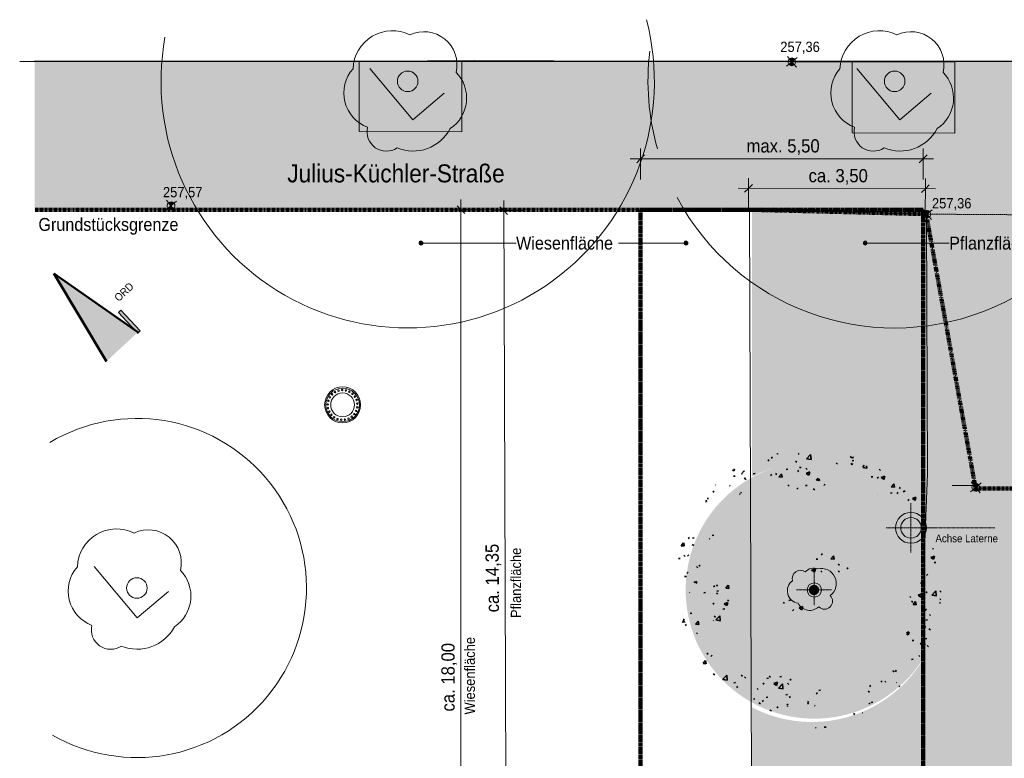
# Model space of a CAD drawing. Header units: millimetres. Extents: x 120877 to 193722, y 100126 to 128613.
# Tile 2 of 4: x 120877 to 140038, y 114239 to 128613. Entities that reach past the tile are written whole.
import ezdxf

# ---------------------------------------------------------------- set-up
doc = ezdxf.new("R2010")
doc.units = ezdxf.units.MM
for name, pattern in [('_Referenzlinien_', [12, 6, -6]), ('Achse', [10, 5, -2.5, 0, -2.5]), ('Achse eng', [4, 2, -1, 0, -1]), ('Achse fein', [4, 2, -1, 0, -1]), ('Strich_2_', [20.833333, 10.416667, -10.416667]), ('Verdeckt', [3, 2, -1])]:
    doc.linetypes.add(name, pattern=pattern)
for name, color, linetype, lineweight in [('2026-05-12_Ausfuehrung_Schillerschule2_dwg', 8, 'Continuous', 9), ('A-ANNO-DIMS', 211, 'Continuous', 9), ('A-ANNO-DIMS-100', 211, 'Continuous', 9), ('A-DETL', 90, 'Strich_2_', 9), ('A-DETL-CNTR', 5, 'Achse', 9), ('A-DETL-GENF', 92, 'Continuous', 9), ('A-DETL-HDLN', 90, 'Verdeckt', 9), ('A-DETL-THIN', 151, 'Continuous', 9), ('G-ANNO-TEXT', 231, 'Continuous', 9), ('L-Txt-HöhenBestand-Kreuz', 7, 'Continuous', 9)]:
    doc.layers.add(name, color=color, linetype=linetype, lineweight=lineweight)
doc.styles.add('Arial_1', font='arial.ttf', dxfattribs={"width": 0.9, "height": 200})
doc.styles.add('Arial_B', font='arial.ttf', dxfattribs={"width": 0.9, "height": 200})
doc.styles.add('Arial_B_1', font='arial.ttf', dxfattribs={"width": 0.9, "height": 150})
doc.styles.add('Arial_B_2', font='arial.ttf', dxfattribs={"width": 0.9, "height": 257.936508})
doc.styles.add('Arial_B_5', font='arial.ttf', dxfattribs={"width": 0.9, "height": 250})
doc.styles.add('Arial_B_6', font='arial.ttf', dxfattribs={"width": 0.9, "height": 350})
doc.dimstyles.new('2_5_-_schwarz__-_3_Stellen_5mm', dxfattribs={"dimscale": 304.8, "dimtxt": 255.06485, "dimasz": 0.492126, "dimexe": 0.656168, "dimexo": 0.0625, "dimgap": 0.164042, "dimtad": 1, "dimlfac": 0.001, "dimrnd": 0.005, "dimzin": 0, "dimdsep": 46, "dimtxsty": 'Arial_B_2', "dimblk1": 'OBLIQUE', "dimblk2": 'OBLIQUE', "dimsah": 1, "dimcen": 0.09, "dimdle": 0.656168, "dimazin": 0, "dimtfac": 1, "dimtdec": 4, "dimtix": 1, "dimtmove": 0, "dimatfit": 3, "dimfxl": 1.312336, "dimfxlon": 1, "dimtvp": 1, "dimtolj": 1, "dimtzin": 0, "dimarcsym": 2})
doc.dimstyles.new('2_5_-_schwarz__-_3_Stellen_5mm_2_1', dxfattribs={"dimscale": 304.8, "dimtxt": 255.06485, "dimasz": 0.492126, "dimexe": 0.656168, "dimexo": 0.0625, "dimgap": 0.164042, "dimtad": 1, "dimlfac": 0.001, "dimrnd": 0.005, "dimzin": 0, "dimdsep": 46, "dimtxsty": 'Arial_B_2', "dimblk1": 'OBLIQUE', "dimblk2": 'OBLIQUE', "dimsah": 1, "dimcen": 0.09, "dimdle": 0.656168, "dimazin": 0, "dimtfac": 1, "dimtdec": 4, "dimtix": 1, "dimtmove": 0, "dimatfit": 3, "dimfxl": 1.312336, "dimfxlon": 1, "dimtvp": 1, "dimtolj": 1, "dimtzin": 0, "dimarcsym": 2})
doc.dimstyles.new('2_5_-_schwarz__-_3_Stellen_5mm_2_2', dxfattribs={"dimscale": 304.8, "dimtxt": 255.06485, "dimasz": 0.492126, "dimexe": 0.656168, "dimexo": 0.0625, "dimgap": 0.164042, "dimtad": 1, "dimlfac": 0.001, "dimrnd": 0.005, "dimzin": 0, "dimdsep": 46, "dimtxsty": 'Arial_B_2', "dimblk1": 'OBLIQUE', "dimblk2": 'OBLIQUE', "dimsah": 1, "dimcen": 0.09, "dimdle": 0.656168, "dimazin": 0, "dimtfac": 1, "dimtdec": 4, "dimtix": 1, "dimtmove": 2, "dimatfit": 3, "dimfxl": 1.312336, "dimfxlon": 1, "dimtvp": 1, "dimtolj": 1, "dimtzin": 0, "dimarcsym": 2})

# ---------------------------------------------------------------- blocks, each defined once
blk = doc.blocks.new('2026-05-12_Ausfuehrung_Schillerschule2_dwg_L-Hoehenkreuz_BESTAND-17959221-Aussenanlage_DWG Kunst am Bau')
at = {"layer": 'L-Txt-HöhenBestand-Kreuz'}
for points in [[(135904, 127793), (135962, 127841), (135947, 127854), (135930, 127863), (135911, 127868), (135891, 127867), (135872, 127861), (135856, 127851)], [(135896, 127717), (135916, 127718), (135935, 127724), (135951, 127735), (135904, 127793), (135845, 127745), (135860, 127731), (135877, 127722)]]:
    blk.add_hatch(color=256, dxfattribs=at).paths.add_polyline_path(points)
at = {"layer": 'L-Txt-HöhenBestand-Kreuz', "flags": 128}
for points in [[(135798, 127705), (135904, 127793), (136009, 127880)], [(135991, 127687), (135904, 127793), (135816, 127899)]]:
    blk.add_lwpolyline(points, dxfattribs=at)
at = {"layer": 'L-Txt-HöhenBestand-Kreuz'}
for start, end in [(39.5146, 219.5146), (219.5146, 39.5146)]:
    blk.add_arc((135904, 127793), 75.5, start, end, dxfattribs=at)
blk = doc.blocks.new('2026-05-12_Ausfuehrung_Schillerschule2_dwg_L-Hoehenkreuz_BESTAND-V1-Aussenanlage_DWG Kunst am Bau')
at = {"layer": 'L-Txt-HöhenBestand-Kreuz'}
for points in [[(138460, 106898), (138518, 106946), (138504, 106960), (138486, 106969), (138467, 106974), (138447, 106973), (138428, 106967), (138412, 106957)], [(138453, 106823), (138472, 106824), (138491, 106830), (138508, 106840), (138460, 106898), (138402, 106850), (138416, 106837), (138433, 106828)]]:
    blk.add_hatch(color=256, dxfattribs=at).paths.add_polyline_path(points)
at = {"layer": 'L-Txt-HöhenBestand-Kreuz', "flags": 128}
for points in [[(138354, 106811), (138460, 106898), (138566, 106986)], [(138547, 106792), (138460, 106898), (138372, 107004)]]:
    blk.add_lwpolyline(points, dxfattribs=at)
at = {"layer": 'L-Txt-HöhenBestand-Kreuz'}
for start, end in [(39.5146, 219.5146), (219.5146, 39.5146)]:
    blk.add_arc((138460, 106898), 75.5, start, end, dxfattribs=at)
blk = doc.blocks.new('2026-05-12_Ausfuehrung_Schillerschule2_dwg_L-Hoehenkreuz_BESTAND-V2-Aussenanlage_DWG Kunst am Bau')
at = {"layer": 'L-Txt-HöhenBestand-Kreuz'}
for points in [[(139483, 119510), (139541, 119558), (139527, 119572), (139509, 119581), (139490, 119585), (139470, 119585), (139451, 119579), (139435, 119568), (139440, 119562)], [(139476, 119435), (139495, 119436), (139514, 119441), (139531, 119452), (139483, 119510), (139425, 119462), (139439, 119449), (139456, 119439)]]:
    blk.add_hatch(color=256, dxfattribs=at).paths.add_polyline_path(points)
at = {"layer": 'L-Txt-HöhenBestand-Kreuz', "flags": 128}
for points in [[(139377, 119423), (139483, 119510), (139589, 119598)], [(139570, 119404), (139483, 119510), (139395, 119616)]]:
    blk.add_lwpolyline(points, dxfattribs=at)
at = {"layer": 'L-Txt-HöhenBestand-Kreuz'}
for start, end in [(39.5146, 219.5146), (219.5146, 39.5146)]:
    blk.add_arc((139483, 119510), 75.5, start, end, dxfattribs=at)
blk = doc.blocks.new('DIMBLOCK8-Aussenanlage_DWG Kunst am Bau')
at = {"layer": 'A-ANNO-DIMS-100', "lineweight": 25}
for p, q in [((130298, 124897), (130222, 124972)), ((130298, 124897), (130373, 124822)), ((130352, 110539), (130276, 110613)), ((130352, 110539), (130427, 110464))]:
    blk.add_line(p, q, dxfattribs=at)
at = {"layer": 'A-ANNO-DIMS-100'}
for p, q in [((130353, 110339), (130297, 125097)), ((130298, 124897), (130098, 124896)), ((130298, 124897), (130698, 124899)), ((130352, 110539), (130152, 110538)), ((130352, 110539), (130752, 110540))]:
    blk.add_line(p, q, dxfattribs=at)
at = {"layer": 'A-ANNO-DIMS-100', "color": 0, "insert": (129946, 117079), "char_height": 257.9, "width": 1530.39, "attachment_point": 1, "rotation": 90.2157, "line_spacing_factor": 0.941778, "style": 'Arial_B_2'}
blk.add_mtext('ca. 14,35', dxfattribs=at)
blk = doc.blocks.new('_Oblique')
at = {"color": 0, "linetype": 'ByBlock', "lineweight": -2}
blk.add_line((-0.5, -0.5), (0.5, 0.5), dxfattribs=at)
blk = doc.blocks.new('DIMBLOCK9-Aussenanlage_DWG Kunst am Bau')
at = {"layer": 'A-ANNO-DIMS-100'}
for p, q in [((135059, 125330), (135060, 125530)), ((138501, 125322), (138502, 125522)), ((134859, 125331), (138701, 125322)), ((135059, 125330), (135058, 124930)), ((138501, 125322), (138500, 124922))]:
    blk.add_line(p, q, dxfattribs=at)
at = {"layer": 'A-ANNO-DIMS-100', "lineweight": 25}
for p, q in [((135059, 125330), (134984, 125255)), ((135059, 125330), (135135, 125405)), ((138501, 125322), (138426, 125247)), ((138501, 125322), (138577, 125397))]:
    blk.add_line(p, q, dxfattribs=at)
at = {"layer": 'A-ANNO-DIMS-100', "color": 0, "insert": (136229, 125708), "char_height": 257.9, "width": 1326.34, "attachment_point": 1, "rotation": 359.8683, "line_spacing_factor": 0.941778, "style": 'Arial_B_2'}
blk.add_mtext('ca. 3,50', dxfattribs=at)
blk = doc.blocks.new('DIMBLOCK10-Aussenanlage_DWG Kunst am Bau')
at = {"layer": 'A-ANNO-DIMS-100', "lineweight": 25}
for p, q in [((129464, 124915), (129389, 124990)), ((129464, 124915), (129539, 124840)), ((129464, 106923), (129389, 106998)), ((129464, 106923), (129539, 106848))]:
    blk.add_line(p, q, dxfattribs=at)
at = {"layer": 'A-ANNO-DIMS-100'}
for p, q in [((129464, 125115), (129464, 106723)), ((129464, 124915), (129264, 124915)), ((129464, 124915), (129864, 124915)), ((129464, 106923), (129264, 106923)), ((129464, 106923), (129864, 106923))]:
    blk.add_line(p, q, dxfattribs=at)
at = {"layer": 'A-ANNO-DIMS-100', "color": 0, "insert": (129083, 115149), "char_height": 257.9, "width": 1530.39, "attachment_point": 1, "rotation": 90, "line_spacing_factor": 0.941778, "style": 'Arial_B_2'}
blk.add_mtext('ca. 18,00', dxfattribs=at)
blk = doc.blocks.new('DIMBLOCK13-Aussenanlage_DWG Kunst am Bau')
at = {"layer": 'A-ANNO-DIMS-100'}
for p, q in [((132959, 125905), (132959, 126105)), ((138459, 125905), (138459, 126105)), ((132759, 125905), (138659, 125905)), ((132959, 125905), (132959, 125505)), ((138459, 125905), (138459, 125505))]:
    blk.add_line(p, q, dxfattribs=at)
at = {"layer": 'A-ANNO-DIMS-100', "lineweight": 25}
for p, q in [((132959, 125905), (132884, 125830)), ((132959, 125905), (133034, 125980)), ((138459, 125905), (138384, 125830)), ((138459, 125905), (138534, 125980))]:
    blk.add_line(p, q, dxfattribs=at)
at = {"layer": 'A-ANNO-DIMS-100', "color": 0, "insert": (135021, 126286), "char_height": 257.9, "width": 1651.85, "attachment_point": 1, "line_spacing_factor": 0.941778, "style": 'Arial_B_2'}
blk.add_mtext('max. 5,50', dxfattribs=at)

msp = doc.modelspace()

# ---------------------------------------------------------------- hatches: boundary and pattern name
at = {"layer": 'A-DETL-GENF'}
h = msp.add_hatch(color=254, dxfattribs=at)
h.paths.add_polyline_path([(130587.057, 103098.043), (145025.524, 103098.043), (145043.135, 106899.158), (141671.465, 106918.199), (141674.714, 108543.043), (160438.402, 108543.043), (160438.402, 110562.862), (141678.752, 110562.862), (141678.752, 117437.223), (141554.743, 119492.144), (160378.113, 119492.144), (160378.113, 127803.178), (121169.207, 127803.178), (121169.207, 124915.055), (138500.433, 124915.055), (138459.06, 106909.382), (135146.897, 106896.913), (135110.077, 104145.606), (130587.057, 104145.606)])
h.paths.add_polyline_path([(142392.864, 103294.184), (141942.53, 103554.184), (142843.197, 103554.184), (142512.921, 103363.499)])
h.paths.add_polyline_path([(137592.864, 103314.184), (137142.53, 103574.184), (138043.197, 103574.184)])
h.paths.add_polyline_path([(144708.218, 106174.981), (144660.004, 106174.981), (144613.19, 106186.52), (144570.498, 106208.926), (144534.409, 106240.898), (144507.02, 106280.578), (144489.923, 106325.66), (144484.111, 106373.523), (144489.923, 106421.386), (144507.02, 106466.467), (144534.409, 106506.147), (144570.498, 106538.12), (144613.19, 106560.526), (144660.004, 106572.065), (144710.994, 106571.38), (144755.032, 106560.526), (144797.724, 106538.12), (144833.813, 106506.147), (144861.202, 106466.467), (144878.299, 106421.386), (144884.111, 106373.523), (144878.299, 106325.66), (144861.202, 106280.578), (144833.813, 106240.898), (144797.724, 106208.926), (144755.032, 106186.52), (144710.994, 106175.665)])
h.paths.add_polyline_path([(135533.218, 106179.981), (135485.004, 106179.981), (135438.19, 106191.52), (135395.498, 106213.926), (135359.409, 106245.898), (135332.02, 106285.578), (135314.923, 106330.66), (135309.111, 106378.523), (135314.923, 106426.386), (135332.02, 106471.467), (135359.409, 106511.147), (135395.498, 106543.12), (135438.19, 106565.526), (135485.004, 106577.065), (135533.218, 106577.065), (135580.032, 106565.526), (135622.724, 106543.12), (135658.813, 106511.147), (135686.202, 106471.467), (135703.299, 106426.386), (135709.111, 106378.523), (135703.299, 106330.66), (135686.202, 106285.578), (135658.813, 106245.898), (135622.724, 106213.926), (135580.032, 106191.52)])
h.paths.add_polyline_path([(153242.473, 121648.344), (153242.473, 127378.485), (160038.676, 127378.485), (160038.676, 121648.344), (154979.897, 121648.344)])
h = msp.add_hatch(dxfattribs=at)
h.set_pattern_fill('FP_3', color=8, style=0, pattern_type=2)
h.set_pattern_definition([(0, (0, 0), (406.4, 101.6), [33.528, -271.272, 33.528, -271.272, -1625.6]), (0, (0, 0), (406.4, 101.6), [-609.6, 33.528, -576.072, 33.528, -271.272, -711.2]), (0, (0, 0), (406.4, 101.6), [-1524, 33.528, -169.672, 33.528, -474.472]), (120, (152.4, 50.8), (-291.18818, 301.152724), [33.528, -271.272, 33.528, -271.272, -1625.6]), (120, (152.4, 50.8), (-291.18818, 301.152724), [-609.6, 33.528, -576.072, 33.528, -271.272, -711.2]), (120, (152.4, 50.8), (-291.18818, 301.152724), [-1524, 33.528, -169.672, 33.528, -474.472]), (240, (203.2, 254), (-115.21182, -402.752724), [33.528, -271.272, 33.528, -271.272, -1625.6]), (240, (203.2, 254), (-115.21182, -402.752724), [-609.6, 33.528, -576.072, 33.528, -271.272, -711.2]), (240, (203.2, 254), (-115.21182, -402.752724), [-1524, 33.528, -169.672, 33.528, -474.472])])
h.paths.add_polyline_path([(138459.06, 113056.304), (138459.06, 116163.95), (138364.458, 116019.132), (138260.181, 115881.116), (138146.716, 115750.549), (138024.595, 115628.04), (137894.387, 115514.164), (137756.702, 115409.451), (137612.182, 115314.392), (137461.505, 115229.431), (137305.374, 115154.965), (137144.52, 115091.343), (136979.694, 115038.861), (136811.667, 114997.766), (136641.224, 114968.249), (136469.162, 114950.448), (136296.287, 114944.447), (136123.405, 114950.273), (135951.326, 114967.9), (135780.853, 114997.244), (135612.785, 115038.17), (135447.905, 115090.485), (135286.987, 115153.944), (135130.781, 115228.252), (135130.781, 113704.294), (135285.036, 113791.747), (135445.091, 113868.067), (135610.144, 113932.874), (135779.369, 113985.841), (135951.917, 114026.704), (136126.923, 114055.257), (136303.511, 114071.359), (136480.795, 114074.927), (136657.888, 114065.944), (136833.901, 114044.456), (137009.316, 114010.202), (137179.173, 113964.454), (137346.7, 113906.342), (137509.697, 113836.524), (137667.346, 113755.349), (137818.857, 113663.225), (137963.471, 113560.613), (138100.464, 113448.028), (138229.149, 113326.033), (138348.881, 113195.24)])
h.paths.add_polyline_path([(138459.06, 118784.632), (138459.06, 124915.055), (135130.781, 124915.055), (135130.781, 119720.33), (135286.987, 119794.638), (135447.905, 119858.098), (135612.785, 119910.413), (135780.853, 119951.338), (135951.326, 119980.683), (136123.405, 119998.309), (136296.287, 120004.136), (136469.162, 119998.135), (136641.224, 119980.334), (136811.667, 119950.817), (136979.694, 119909.721), (137144.52, 119857.24), (137305.374, 119793.617), (137461.505, 119719.151), (137612.182, 119634.19), (137756.702, 119539.131), (137894.387, 119434.419), (138024.595, 119320.542), (138146.716, 119198.034), (138260.181, 119067.466), (138370.604, 118920.041), (138438.156, 118816.632)])
for color, points in [(142, [(122566.587, 121963.022), (123173.486, 122528.965), (121538.761, 123673.612)]), (7, [(123172.93, 122514.046), (123220.644, 122558.54), (122845.416, 122960.922), (122797.702, 122916.428), (123131.796, 122558.156), (123173.486, 122528.965), (123165.747, 122521.748)]), (40, [(138196.795, 118525.145), (138245.01, 118525.145), (138292.929, 118537.264), (138334.515, 118559.09), (138370.604, 118591.062), (138397.993, 118630.742), (138415.091, 118675.824), (138420.902, 118723.687), (138415.091, 118771.55), (138397.993, 118816.632), (138370.604, 118856.311), (138334.515, 118888.284), (138291.823, 118910.69), (138245.01, 118922.229), (138196.795, 118922.229), (138149.981, 118910.69), (138107.289, 118888.284), (138071.2, 118856.311), (138043.811, 118816.632), (138026.714, 118771.55), (138020.902, 118723.687), (138026.714, 118675.824), (138043.811, 118630.742), (138071.2, 118591.062), (138107.289, 118559.09), (138149.981, 118536.684)]), (32, [(136335.007, 117414.291), (136360.889, 117417.699), (136385.007, 117427.689), (136405.718, 117443.581), (136421.61, 117464.291), (136431.6, 117488.409), (136434.456, 117518.481), (136431.6, 117540.173), (136421.61, 117564.291), (136405.718, 117585.002), (136385.007, 117600.894), (136360.889, 117610.884), (136335.007, 117614.291), (136309.125, 117610.884), (136285.007, 117600.894), (136264.297, 117585.002), (136248.405, 117564.291), (136238.415, 117540.173), (136235.007, 117514.291), (136238.415, 117488.409), (136248.405, 117464.291), (136264.297, 117443.581), (136285.007, 117427.689), (136309.125, 117417.699)])]:
    msp.add_hatch(color=color, dxfattribs=at).paths.add_polyline_path(points)
at = {"layer": 'A-DETL-GENF', "lineweight": 35}
h = msp.add_hatch(dxfattribs=at)
h.set_pattern_fill('FP_4', color=94, style=0, pattern_type=2)
h.set_pattern_definition([(50, (0, 0), (728.7365, -63.7558), [76.2, -838.2]), (355, (0, 0), (-140.9716, 764.2276), [60.96, -670.56]), (100.451, (60.7, -5.3), (587.77, 700.4668), [64.76, -712.36]), (46.184, (0, 203.2), (1084.3162, -168.171), [114.3, -1257.3]), (96.636, (90.4, 189.2), (949.61, 989.71), [97.14, -1068.54]), (351.184, (0, 203.2), (949.6206, 989.701), [91.44, -1005.84]), (21, (101.6, 152.4), (606.4579, -409.0606), [76.2, -838.2]), (326, (101.6, 152.4), (247.2083, 736.753), [60.96, -670.56]), (71.451, (152.14, 118.3), (853.6683, 327.6855), [64.76, -712.36]), (37.5, (0, 0), (12.3547, 338.22012), [33.528, -628.904, 33.528, -647.192, -673.1]), (37.5, (0, 0), (12.3547, 338.22012), [-1343.152, 33.528, -639.572]), (7.5, (0, 0), (267.2789, 400.7221), [33.528, -354.584, 33.528, -613.664, -256.54]), (7.5, (0, 0), (267.2789, 400.7221), [-1035.304, 33.528, -223.012]), (327.5, (-226.57, 0), (542.36333, -22.91534), [33.528, -220.472, 33.528, -758.952, -1051.56]), (327.5, (-226.57, 0), (542.36333, -22.91534), [-1046.48, 33.528, -1018.032]), (317.5, (-328.17, 0), (592.517, 101.7071), [33.528, -296.672, 33.528, -492.76, -746.76]), (317.5, (-328.17, 0), (592.517, 101.7071), [-856.488, 33.528, -713.232])])
h.paths.add_polyline_path([(136675.007, 114797.912), (136893.308, 115016.212), (136103.498, 115091.761), (135691.363, 114958.571), (136077.733, 114855.044)])
h.paths.add_polyline_path([(136866.633, 114835.022), (138094.709, 115696.318), (137402.15, 115762.564), (137009.316, 115082.157)])
h.paths.add_polyline_path([(135466.097, 115084.098), (136033.698, 115348.775), (136516.661, 115219.365), (136516.661, 115619.365), (135166.403, 115981.166), (135067.716, 115882.479), (134328.729, 115882.479), (135130.781, 115419.415)])
h.paths.add_polyline_path([(138479.761, 115918.893), (138638.726, 116077.858), (137755.514, 115918.893)])
h.paths.add_polyline_path([(134178.27, 115969.347), (134420.844, 116047.739), (133963.063, 117464.267), (133792.107, 117464.267), (133900.298, 117129.486), (133724.756, 116825.439), (134024.515, 116745.119), (134178.27, 116269.347)])
h.paths.add_polyline_path([(138074.643, 116071.889), (138709.058, 116367.722), (138823.322, 117562.269), (138232.351, 117720.619), (138213.016, 117518.481)])
h.paths.add_polyline_path([(137503.06, 116460.215), (137410.807, 116745.678), (137212.907, 116653.396), (137212.907, 116460.215)])
h.paths.add_polyline_path([(134429.001, 116597.218), (134929.001, 117463.244), (134322.783, 117813.244), (133969.23, 118166.797), (134435.748, 118633.315), (134170.621, 118898.442), (133716.096, 118443.917), (133660.01, 117857.577), (134062.312, 117625.308), (134358.145, 116990.893)])
h.paths.add_polyline_path([(135975.786, 116858.882), (136235.302, 117118.398), (135551.522, 117802.178), (135551.522, 117283.146)])
h.paths.add_polyline_path([(138485.934, 117745.919), (138840.889, 117745.919), (138698.264, 118538.346)])
h.paths.add_polyline_path([(137009.316, 117864.843), (137050.08, 117864.843), (137346.826, 118161.589), (136099.614, 118280.89), (136293.62, 117864.843)])
h.paths.add_polyline_path([(133987.045, 118828.003), (135015.088, 119856.047), (134937.395, 120022.661), (134786.643, 119871.908), (134590.151, 119734.101), (134400.939, 119544.889), (134203.946, 119203.687)])
h.paths.add_polyline_path([(138516.716, 119030.778), (138008.085, 119756.007), (137283.334, 119950.204), (137283.334, 119543.212), (137871.409, 119203.687), (138292.929, 119090.741)])
h.paths.add_polyline_path([(134722.725, 119203.687), (135216.98, 119697.943), (135499.823, 119697.943), (136101.832, 119350.373), (136790.762, 119474.37), (136281.061, 119768.646), (136281.061, 120168.646), (135440.824, 120168.646), (134748.835, 119476.657)])
h.paths.add_polyline_path([(137138.914, 119859.231), (137138.914, 120101.992), (136538.744, 120159.401), (136838.914, 119859.231), (137009.316, 119859.231)])
at = {"layer": 'A-DETL-GENF'}
h = msp.add_hatch(color=10, dxfattribs=at)
h.paths.add_polyline_path([(136253.482, 115010.907), (136428.322, 115010.907), (136602.737, 115023.103), (136775.875, 115047.436), (136946.895, 115083.787), (137114.962, 115131.98), (137279.258, 115191.779), (137438.983, 115262.893), (137593.357, 115344.975), (137741.63, 115437.626), (137883.079, 115540.395), (138017.014, 115652.78), (138142.784, 115774.234), (138259.775, 115904.166), (138367.417, 116041.942), (138465.187, 116186.891), (138552.607, 116338.307), (138629.252, 116495.452), (138694.748, 116657.561), (138748.777, 116823.844), (138791.074, 116993.491), (138821.435, 117165.675), (138839.711, 117339.557), (138845.666, 117518.481), (138839.711, 117689.025), (138821.435, 117862.907), (138791.074, 118035.091), (138748.777, 118204.738), (138694.748, 118371.021), (138625.851, 118540.103), (138552.607, 118690.275), (138465.187, 118841.691), (138367.417, 118986.641), (138259.775, 119124.417), (138142.784, 119254.348), (138017.014, 119375.802), (137883.079, 119488.188), (137741.63, 119590.956), (137593.357, 119683.607), (137438.983, 119765.69), (137279.258, 119836.804), (137114.962, 119896.603), (136946.895, 119944.795), (136775.875, 119981.146), (136602.737, 120005.479), (136428.322, 120017.676), (136253.482, 120017.676), (136079.068, 120005.479), (135905.929, 119981.146), (135734.91, 119944.795), (135566.842, 119896.603), (135402.546, 119836.804), (135242.822, 119765.69), (135088.447, 119683.607), (134940.174, 119590.956), (134798.725, 119488.188), (134664.79, 119375.802), (134539.02, 119254.348), (134422.03, 119124.417), (134314.387, 118986.641), (134216.618, 118841.691), (134129.198, 118690.275), (134052.553, 118533.13), (133987.056, 118371.021), (133933.028, 118204.738), (133890.73, 118035.091), (133860.369, 117862.907), (133842.094, 117689.025), (133835.992, 117514.291), (133842.094, 117339.557), (133860.369, 117165.675), (133890.73, 116993.491), (133933.028, 116823.844), (133987.056, 116657.561), (134052.553, 116495.452), (134129.198, 116338.307), (134216.618, 116186.891), (134314.387, 116041.942), (134422.03, 115904.166), (134539.02, 115774.234), (134664.79, 115652.78), (134798.725, 115540.395), (134940.174, 115437.626), (135088.447, 115344.975), (135242.822, 115262.893), (135402.546, 115191.779), (135566.842, 115131.98), (135734.91, 115083.787), (135905.929, 115047.436), (136079.068, 115023.103)])
h.paths.add_polyline_path([(138245.01, 118525.145), (138196.795, 118525.145), (138149.981, 118536.684), (138107.289, 118559.09), (138071.2, 118591.062), (138043.811, 118630.742), (138026.714, 118675.824), (138020.902, 118723.687), (138026.714, 118771.55), (138043.811, 118816.632), (138071.2, 118856.311), (138107.289, 118888.284), (138149.981, 118910.69), (138196.795, 118922.229), (138245.01, 118922.229), (138292.929, 118910.11), (138334.515, 118888.284), (138370.604, 118856.311), (138397.993, 118816.632), (138415.091, 118771.55), (138420.902, 118723.687), (138415.091, 118675.824), (138397.993, 118630.742), (138370.604, 118591.062), (138334.515, 118559.09), (138291.823, 118536.684)])
at = {"layer": 'G-ANNO-TEXT'}
h = msp.add_hatch(color=7, dxfattribs=at)
edge = h.paths.add_edge_path()
edge.add_arc((128685.113, 124264.76), 37.5, 0, 360)
h = msp.add_hatch(color=7, dxfattribs=at)
edge = h.paths.add_edge_path()
edge.add_arc((133841.995, 124264.76), 37.5, 0, 360)
h = msp.add_hatch(color=7, dxfattribs=at)
edge = h.paths.add_edge_path()
edge.add_arc((137330.229, 124264.76), 37.5, 0, 360)

# ---------------------------------------------------------------- linework, layer by layer
at = {"layer": 'A-DETL', "linetype": 'Continuous', "lineweight": 25}
msp.add_line((121158.384, 127803.178), (160358.384, 127803.178), dxfattribs=at)
at = {"layer": 'A-DETL', "linetype": 'Continuous'}
for p, q in [((126977.017, 127801.219), (129729.665, 127816.051)), ((127480.012, 126433.809), (127483.661, 127803.949)), ((129483.703, 127817.022), (129480.005, 126428.483)), ((129729.665, 127816.051), (135903.947, 127791.674)), ((120877.017, 127801.219), (126977.017, 127801.219)), ((135903.947, 127791.674), (139077.707, 127787.524)), ((137074.738, 126408.256), (137078.418, 127790.138)), ((139077.707, 127787.524), (139077.068, 126402.924)), ((129480.005, 126428.483), (127480.012, 126433.809)), ((139077.068, 126402.924), (137074.738, 126408.256)), ((135079.073, 124913.566), (135130.781, 110556.579)), ((138524.062, 124828.65), (135081.196, 124913.561)), ((138523.696, 124821.654), (138520.659, 124763.625)), ((138520.659, 124763.625), (138520.71, 124752.757)), ((138520.71, 124752.757), (138543.99, 119777.207)), ((138522.781, 124763.62), (138525.914, 124823.483)), ((138522.834, 124752.267), (138522.781, 124763.62)), ((138546.112, 119777.202), (138522.834, 124752.267)), ((138524.383, 124834.786), (138523.696, 124821.654)), ((138527.907, 124902.116), (138524.383, 124834.786)), ((138525.914, 124823.483), (138526.379, 124832.366)), ((138526.379, 124832.366), (138530.033, 124902.191)), ((138528.025, 124904.38), (138527.907, 124902.116)), ((138530.033, 124902.191), (138530.147, 124904.376)), ((138543.99, 119777.207), (138485.197, 118284.358)), ((138487.319, 118284.353), (138546.112, 119777.202)), ((138485.197, 118284.358), (138465.953, 109909.429)), ((138467.469, 110569.128), (138487.319, 118284.353))]:
    msp.add_line(p, q, dxfattribs=at)
at = {"layer": 'A-DETL', "linetype": 'Achse', "lineweight": 100}
for p, q in [((121169.207, 124915.055), (135058.384, 124915.055)), ((135058.384, 124915.055), (138517.333, 124829.748)), ((138517.333, 124829.748), (138519.424, 124818.13)), ((138519.424, 124818.13), (138531.248, 124752.431)), ((138531.248, 124752.431), (139461.841, 119582.041)), ((139461.841, 119582.041), (139472.531, 119522.646)), ((139472.531, 119522.646), (139475.814, 119504.404)), ((139475.814, 119504.404), (139478.113, 119491.63)), ((139498.112, 119491.63), (139478.113, 119491.63)), ((160378.113, 119491.63), (139498.112, 119491.63))]:
    msp.add_line(p, q, dxfattribs=at)
at = {"layer": 'A-DETL', "color": 2, "linetype": '_Referenzlinien_', "lineweight": 200}
for p, q in [((132959.06, 124915.055), (138459.06, 124915.055)), ((132959.06, 106923.043), (132959.06, 124915.055)), ((138459.06, 124915.055), (138459.06, 106923.043))]:
    msp.add_line(p, q, dxfattribs=at)
at = {"layer": 'A-DETL', "linetype": 'Continuous', "lineweight": 50}
for p, q in [((123173.486, 122528.965), (121538.761, 123673.612)), ((121538.761, 123673.612), (122566.587, 121963.022))]:
    msp.add_line(p, q, dxfattribs=at)
at = {"layer": 'A-DETL', "linetype": 'Continuous', "lineweight": 35}
for p, q in [((122845.416, 122960.922), (122797.702, 122916.428)), ((122797.702, 122916.428), (123131.796, 122558.156)), ((123220.644, 122558.54), (122845.416, 122960.922)), ((123165.747, 122521.748), (123172.93, 122514.046)), ((123172.93, 122514.046), (123220.644, 122558.54))]:
    msp.add_line(p, q, dxfattribs=at)
at = {"layer": 'A-DETL', "linetype": 'Achse eng'}
for p, q in [((138220.902, 119203.687), (138220.902, 118243.687)), ((137740.902, 118723.687), (138700.902, 118723.687))]:
    msp.add_line(p, q, dxfattribs=at)
at = {"layer": 'A-DETL', "linetype": 'Achse fein'}
for p, q in [((136335.007, 117894.291), (136335.007, 117214.291)), ((135995.007, 117514.291), (136675.007, 117514.291))]:
    msp.add_line(p, q, dxfattribs=at)
at = {"layer": 'A-DETL', "linetype": 'Continuous'}
for centre, radius in [((127161.284, 121116.223), 350), ((127161.284, 121116.223), 326.311), ((127161.284, 121116.223), 232.21), ((126957.02, 121320.403), 14.672), ((127014.445, 121364.668), 14.672), ((127081.075, 121393.262), 14.672), ((127152.722, 121404.388), 14.672), ((127224.885, 121397.345), 14.672), ((127293.029, 121372.578), 14.672), ((127352.874, 121331.643), 14.672), ((127400.658, 121277.11), 14.672), ((126871.851, 121125.213), 14.672), ((126883.41, 121196.792), 14.672), ((126912.407, 121263.247), 14.672), ((127433.379, 121212.407), 14.672), ((127448.981, 121141.6), 14.672), ((126878.455, 121053.009), 14.672), ((126902.809, 120984.716), 14.672), ((126943.381, 120924.624), 14.672), ((127388.947, 120937.275), 14.672), ((127426.045, 120999.572), 14.672), ((127446.484, 121069.137), 14.672), ((126997.623, 120876.511), 14.672), ((127062.126, 120843.398), 14.672), ((127132.838, 120827.367), 14.672), ((127205.315, 120829.425), 14.672), ((127275.002, 120849.442), 14.672), ((127337.523, 120886.162), 14.672)]:
    msp.add_circle(centre, radius, dxfattribs=at)
at = {"layer": 'A-DETL-CNTR'}
for p, q in [((138553.112, 118723.687), (139853.112, 118723.687)), ((136360.902, 117514.291), (136235.007, 117514.291))]:
    msp.add_line(p, q, dxfattribs=at)
at = {"layer": 'A-DETL-HDLN'}
for p, q in [((138529.473, 124828.614), (138524.062, 124828.65)), ((141554.774, 124808.507), (138532.114, 124828.597))]:
    msp.add_line(p, q, dxfattribs=at)
at = {"layer": 'A-DETL-THIN'}
for p, q in [((127689.699, 127662.206), (128525.323, 126666.349)), ((137166.054, 127662.206), (138001.678, 126666.349)), ((128525.323, 126666.349), (129138.159, 127180.579)), ((138001.678, 126666.349), (138614.513, 127180.579)), ((139454.185, 119544.889), (139022.102, 119544.889)), ((139502.102, 119544.889), (139454.185, 119544.889)), ((122325.274, 117968.852), (123160.898, 116972.994)), ((123160.898, 116972.994), (123773.734, 117487.224))]:
    msp.add_line(p, q, dxfattribs=at)
for centre, radius in [((128427.499, 127413.31), 200), ((137903.854, 127413.31), 200), ((138220.902, 118723.687), 300), ((138220.902, 118723.687), 200), ((123157.952, 117552.627), 200), ((136340.902, 117514.291), 140)]:
    msp.add_circle(centre, radius, dxfattribs=at)
for centre, radius, start, end in [((128427.499, 127413.31), 4800, 169.7188565, 14.4685823), ((137903.854, 127413.31), 4800, 208.1041596, 14.1913007), ((128128.394, 127631.421), 765.405, 63.5298953, 177.9715284), ((128743.862, 127734.794), 643.214, 346.7570276, 115.2429724), ((137604.749, 127631.421), 765.405, 63.5298953, 177.9715284), ((138220.217, 127734.794), 643.214, 346.7570276, 115.2429724), ((137903.854, 127413.31), 4800, 172.9888277, 195.9229846), ((127897.054, 127186.306), 712.526, 138.4921293, 249.5343754), ((137373.408, 127186.306), 712.526, 138.4921293, 249.5343754), ((128859.647, 127088.054), 714.02, 303.6203246, 44.3796754), ((138336.002, 127088.054), 714.02, 303.6203246, 44.3796754), ((128012.727, 126429.542), 375.554, 166.2582608, 303.7417392), ((128531.611, 126872.848), 816.826, 247.6747657, 332.3252343), ((137489.081, 126429.542), 375.554, 166.2582608, 303.7417392), ((138007.966, 126872.848), 816.826, 247.6747657, 332.3252343), ((123157.952, 117552.627), 3300, 240.1068719, 120.8599314), ((122763.969, 117938.066), 765.405, 63.5298953, 177.9715284), ((123379.438, 118041.439), 643.214, 346.7570276, 115.2429724), ((122532.629, 117492.951), 712.526, 138.4921293, 249.5343754), ((123495.222, 117394.699), 714.02, 303.6203246, 44.3796754), ((136070.537, 117739.729), 158.259, 53.5918459, 196.4081541), ((136327.64, 117715.961), 222.411, 68.7579967, 137.1926717), ((136479.322, 117642.165), 289.949, 305.7867682, 104.1946077), ((136058.522, 117497.035), 242.371, 125.2254368, 261.7131421), ((136538.354, 117296.437), 156.301, 225, 45), ((136252.986, 117376.237), 258.445, 207.4265681, 312.5734319), ((122648.302, 116736.187), 375.554, 166.2582608, 303.7417392), ((123167.186, 117179.494), 816.826, 247.6747657, 332.3252343)]:
    msp.add_arc(centre, radius, start, end, dxfattribs=at)
at = {"layer": 'G-ANNO-TEXT', "color": 7}
for p, q in [((128685.113, 124264.76), (130536.518, 124264.76)), ((132537.418, 124264.76), (132531.014, 124264.76)), ((133841.995, 124264.76), (132537.418, 124264.76)), ((137330.229, 124264.76), (138964.703, 124264.76))]:
    msp.add_line(p, q, dxfattribs=at)
for centre in [(128685.113, 124264.76), (133841.995, 124264.76), (137330.229, 124264.76)]:
    msp.add_circle(centre, 37.5, dxfattribs=at)

# ---------------------------------------------------------------- block references
at = {"layer": '2026-05-12_Ausfuehrung_Schillerschule2_dwg', "color": 7}
for name, p in [('2026-05-12_Ausfuehrung_Schillerschule2_dwg_L-Hoehenkreuz_BESTAND-17959221-Aussenanlage_DWG Kunst am Bau', (0, 0)), ('2026-05-12_Ausfuehrung_Schillerschule2_dwg_L-Hoehenkreuz_BESTAND-V1-Aussenanlage_DWG Kunst am Bau', (-14639.046, 18093.56)), ('2026-05-12_Ausfuehrung_Schillerschule2_dwg_L-Hoehenkreuz_BESTAND-V1-Aussenanlage_DWG Kunst am Bau', (70.734, 17928.957)), ('2026-05-12_Ausfuehrung_Schillerschule2_dwg_L-Hoehenkreuz_BESTAND-V2-Aussenanlage_DWG Kunst am Bau', (0, 0))]:
    msp.add_blockref(name, p, dxfattribs=at)

# ---------------------------------------------------------------- texts
at = {"layer": 'G-ANNO-TEXT', "color": 7, "attachment_point": 1}
for s, insert, char_height, width, rotation, style in [('257,36', (135678.32, 128184.472), 200, 952.40475, 359.9999999, 'Arial_B'), ('257,57', (123665.044, 125356.847), 200, 952.40475, 359.9999999, 'Arial_B'), ('257,36', (138629.354, 125140.144), 200, 952.40475, 359.9999999, 'Arial_B'), ('ORD', (122701.78, 123226.505), 150, 497.84794, 43, 'Arial_B_1')]:
    msp.add_mtext(s, dxfattribs=dict(at, insert=insert, char_height=char_height, width=width, rotation=rotation, style=style))
for s, insert, char_height, width, style in [('Julius-Küchler-Straße', (126084.919, 125796.541), 350, 5642.27663, 'Arial_B_6'), ('Grundstücksgrenze', (121241.129, 124753.321), 250, 3564.30262, 'Arial_B_5'), ('Wiesenfläche', (130536.618, 124389.76), 250, 2417.08781, 'Arial_B_5'), ('Pflanzfläche', (138964.803, 124389.76), 250, 2222.27775, 'Arial_B_5'), ('Achse Laterne', (138698.053, 118593.17), 150, 1601.77163, 'Arial_B_1')]:
    msp.add_mtext(s, dxfattribs=dict(at, insert=insert, char_height=char_height, width=width, style=style))

# ---------------------------------------------------------------- dimensions: what is measured, and where the dimension line sits
at = {"layer": 'A-ANNO-DIMS'}
dim = msp.add_linear_dim(base=(138459.06, 125904.929), p1=(132959.06, 125504.929), p2=(138459.06, 125504.929), text='max. 5,50', dimstyle='2_5_-_schwarz__-_3_Stellen_5mm', override={"dimpost": '<>', "dimfxl": 5500}, dxfattribs=at)
dim.commit()
dim.dimension.update_dxf_attribs({"geometry": 'DIMBLOCK13-Aussenanlage_DWG Kunst am Bau', "text_midpoint": (135709.06, 126113.193)})
for base, p1, p2, angle, text, dimstyle, override, picture, middle in [((138501.368, 125322.319), (135058.419, 124930.229), (138500.449, 124922.32), 359.8683468, 'ca. 3,50', '2_5_-_schwarz__-_3_Stellen_5mm', {"dimpost": '<>', "dimfxl": 3442.039228}, 'DIMBLOCK9-Aussenanlage_DWG Kunst am Bau', (136780.832, 125534.536)), ((130297.716, 124897.133), (130751.767, 110540.082), (130697.714, 124898.639), 270.2156893, 'ca. 14,35', '2_5_-_schwarz__-_3_Stellen_5mm_2_1', {"dimtad": 4, "dimpost": '<>', "dimfxl": 14358.659183}, 'DIMBLOCK8-Aussenanlage_DWG Kunst am Bau', (130116.481, 117717.071))]:
    dim = msp.add_linear_dim(base=base, p1=p1, p2=p2, angle=angle, text=text, dimstyle=dimstyle, override=override, dxfattribs=at)
    dim.commit()
    dim.dimension.update_dxf_attribs({"geometry": picture, "text_midpoint": middle})
dim = msp.add_linear_dim(base=(129463.97, 106923.043), p1=(129863.97, 124915.055), p2=(129863.97, 106923.043), angle=90, text='ca. 18,00', dimstyle='2_5_-_schwarz__-_3_Stellen_5mm_2_2', override={"dimpost": '<>', "dimfxl": 17992.011737}, dxfattribs=at)
dim.commit()
dim.dimension.update_dxf_attribs({"geometry": 'DIMBLOCK10-Aussenanlage_DWG Kunst am Bau', "text_midpoint": (129255.115, 115914.448), "dimtype": 160, "text_rotation": 90})

# ---------------------------------------------------------------- next in the draw order: texts
at = {"layer": 'G-ANNO-TEXT', "color": 7, "char_height": 200, "attachment_point": 1, "rotation": 90, "style": 'Arial_1', "bg_fill": 3, "box_fill_scale": 1.25, "bg_fill_color": 256, "bg_fill_true_color": 13158600, "bg_fill_transparency": 0}
for s, insert, width in [('Pflanzfläche', (130433.925, 116968.121), 1717.21463), ('Wiesenfläche', (129535.243, 115090.96), 1897.59431)]:
    msp.add_mtext(s, dxfattribs=dict(at, insert=insert, width=width))

doc.saveas('drawing.dxf')
